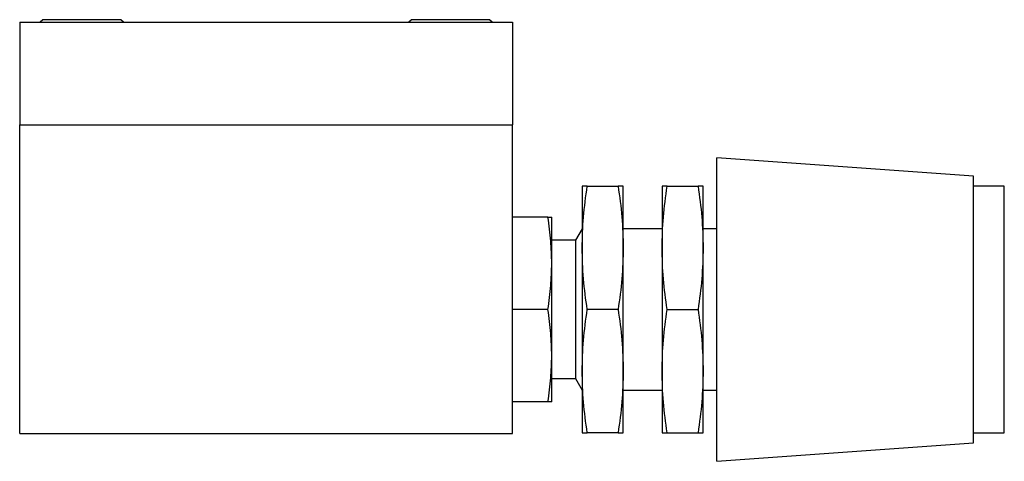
# Model space of a CAD drawing. Header units: millimetres. Extents: x 114 to 599, y 215 to 452.
# Tile 4 of 6: x 336 to 412, y 215 to 249. Entities that reach past the tile are written whole.
import ezdxf

# ---------------------------------------------------------------- set-up
doc = ezdxf.new("R2010")
doc.units = ezdxf.units.MM

msp = doc.modelspace()

# ---------------------------------------------------------------- linework, layer by layer
at = {"color": 7, "linetype": 'Continuous', "lineweight": 25}
for p, q in [((336.126, 248.57), (336.126, 240.645)), ((336.126, 248.57), (374.226, 248.57)), ((337.921, 248.773), (337.718, 248.57)), ((343.946, 248.773), (337.921, 248.773)), ((344.149, 248.57), (343.946, 248.773)), ((366.406, 248.773), (366.203, 248.57)), ((372.314, 248.773), (366.406, 248.773)), ((372.431, 248.773), (372.314, 248.773)), ((372.634, 248.57), (372.431, 248.773)), ((374.226, 248.57), (374.226, 240.645)), ((336.126, 240.645), (374.226, 240.645)), ((336.126, 216.775), (336.126, 240.645)), ((374.226, 216.775), (374.226, 240.645)), ((409.845, 236.689), (390.001, 238.106)), ((390.001, 214.634), (390.001, 238.106)), ((409.845, 234.804), (409.845, 236.689)), ((379.597, 235.895), (379.597, 231.132)), ((379.992, 235.895), (382.377, 235.895)), ((382.772, 231.132), (382.772, 235.895)), ((385.772, 235.895), (385.772, 231.132)), ((386.167, 235.895), (388.552, 235.895)), ((388.947, 231.132), (388.947, 235.895)), ((412.226, 235.895), (409.845, 235.895)), ((412.226, 216.845), (412.226, 235.895)), ((409.845, 216.051), (409.845, 234.804)), ((376.952, 233.514), (374.226, 233.514)), ((377.248, 229.942), (377.248, 233.514)), ((379.597, 232.617), (379.077, 231.717)), ((385.772, 232.617), (382.772, 232.617)), ((390.001, 232.617), (388.947, 232.617)), ((379.077, 231.717), (377.248, 231.717)), ((379.077, 231.717), (379.077, 221.023)), ((379.597, 231.132), (379.597, 221.607)), ((382.772, 221.607), (382.772, 231.132)), ((385.772, 231.132), (385.772, 221.607)), ((388.947, 221.607), (388.947, 231.132)), ((377.248, 222.798), (377.248, 229.942)), ((376.952, 226.37), (374.226, 226.37)), ((382.377, 226.37), (379.992, 226.37)), ((386.167, 226.37), (388.552, 226.37)), ((377.248, 219.226), (377.248, 222.798)), ((379.597, 221.607), (379.597, 216.845)), ((382.772, 216.845), (382.772, 221.607)), ((385.772, 221.607), (385.772, 216.845)), ((388.947, 216.845), (388.947, 221.607)), ((377.248, 221.023), (379.077, 221.023)), ((379.077, 221.023), (379.597, 220.123)), ((382.772, 220.123), (385.772, 220.123)), ((388.947, 220.123), (390.001, 220.123)), ((376.952, 219.226), (374.226, 219.226)), ((336.126, 216.775), (374.226, 216.775)), ((382.377, 216.845), (379.992, 216.845)), ((386.167, 216.845), (388.552, 216.845)), ((409.845, 216.845), (412.226, 216.845)), ((390.001, 214.634), (409.845, 216.051))]:
    msp.add_line(p, q, dxfattribs=at)
for points, knots in [([(379.597, 231.132), (379.616, 231.927), (379.655, 233.52), (379.88, 235.102), (379.992, 235.895)], [0, 0, 0, 0, 0.498791, 1, 1, 1, 1]), ([(379.992, 235.895), (379.88, 235.895), (379.656, 235.895), (379.617, 235.895), (379.597, 235.895)], [0, 0, 0, 0, 0.4989632, 1, 1, 1, 1]), ([(382.377, 235.895), (382.489, 235.106), (382.714, 233.524), (382.753, 231.931), (382.772, 231.132)], [0, 0, 0, 0, 0.498963, 1, 1, 1, 1]), ([(382.772, 235.895), (382.753, 235.895), (382.714, 235.895), (382.49, 235.895), (382.377, 235.895)], [0, 0, 0, 0, 0.498791, 1, 1, 1, 1]), ([(385.772, 231.132), (385.791, 231.927), (385.83, 233.52), (386.055, 235.102), (386.167, 235.895)], [0, 0, 0, 0, 0.498791, 1, 1, 1, 1]), ([(386.167, 235.895), (386.055, 235.895), (385.831, 235.895), (385.792, 235.895), (385.772, 235.895)], [0, 0, 0, 0, 0.498963, 1, 1, 1, 1]), ([(388.552, 235.895), (388.664, 235.106), (388.889, 233.524), (388.928, 231.931), (388.947, 231.132)], [0, 0, 0, 0, 0.498963, 1, 1, 1, 1]), ([(388.947, 235.895), (388.928, 235.895), (388.889, 235.895), (388.665, 235.895), (388.552, 235.895)], [0, 0, 0, 0, 0.498791, 1, 1, 1, 1]), ([(377.248, 229.942), (377.234, 230.516), (377.205, 231.711), (377.039, 232.898), (376.952, 233.514)], [0, 0, 0, 0, 0.480882, 1, 1, 1, 1]), ([(376.952, 233.514), (377.039, 233.514), (377.205, 233.514), (377.234, 233.514), (377.248, 233.514)], [0, 0, 0, 0, 0.519118, 1, 1, 1, 1]), ([(379.992, 226.37), (379.88, 227.159), (379.656, 228.741), (379.617, 230.334), (379.597, 231.132)], [0, 0, 0, 0, 0.498963, 1, 1, 1, 1]), ([(382.772, 231.132), (382.753, 230.338), (382.714, 228.745), (382.49, 227.163), (382.377, 226.37)], [0, 0, 0, 0, 0.498791, 1, 1, 1, 1]), ([(386.167, 226.37), (386.055, 227.159), (385.831, 228.741), (385.792, 230.334), (385.772, 231.132)], [0, 0, 0, 0, 0.498963, 1, 1, 1, 1]), ([(388.947, 231.132), (388.928, 230.338), (388.889, 228.745), (388.665, 227.163), (388.552, 226.37)], [0, 0, 0, 0, 0.498791, 1, 1, 1, 1]), ([(376.952, 226.37), (377.039, 226.986), (377.205, 228.172), (377.234, 229.367), (377.248, 229.942)], [0, 0, 0, 0, 0.519118, 1, 1, 1, 1]), ([(377.248, 222.798), (377.234, 223.373), (377.205, 224.568), (377.039, 225.754), (376.952, 226.37)], [0, 0, 0, 0, 0.480882, 1, 1, 1, 1]), ([(379.597, 221.607), (379.616, 222.402), (379.655, 223.995), (379.88, 225.577), (379.992, 226.37)], [0, 0, 0, 0, 0.498791, 1, 1, 1, 1]), ([(382.377, 226.37), (382.489, 225.581), (382.714, 223.999), (382.753, 222.406), (382.772, 221.607)], [0, 0, 0, 0, 0.498963, 1, 1, 1, 1]), ([(385.772, 221.607), (385.791, 222.402), (385.83, 223.995), (386.055, 225.577), (386.167, 226.37)], [0, 0, 0, 0, 0.498791, 1, 1, 1, 1]), ([(388.552, 226.37), (388.664, 225.581), (388.889, 223.999), (388.928, 222.406), (388.947, 221.607)], [0, 0, 0, 0, 0.498963, 1, 1, 1, 1]), ([(376.952, 219.226), (377.039, 219.842), (377.205, 221.029), (377.234, 222.224), (377.248, 222.798)], [0, 0, 0, 0, 0.519118, 1, 1, 1, 1]), ([(379.992, 216.845), (379.88, 217.634), (379.656, 219.216), (379.617, 220.809), (379.597, 221.607)], [0, 0, 0, 0, 0.498963, 1, 1, 1, 1]), ([(382.772, 221.607), (382.753, 220.813), (382.714, 219.22), (382.49, 217.638), (382.377, 216.845)], [0, 0, 0, 0, 0.498791, 1, 1, 1, 1]), ([(386.167, 216.845), (386.055, 217.634), (385.831, 219.216), (385.792, 220.809), (385.772, 221.607)], [0, 0, 0, 0, 0.4989632, 1, 1, 1, 1]), ([(388.947, 221.607), (388.928, 220.813), (388.889, 219.22), (388.665, 217.638), (388.552, 216.845)], [0, 0, 0, 0, 0.4987908, 1, 1, 1, 1]), ([(377.248, 219.226), (377.234, 219.226), (377.205, 219.226), (377.039, 219.226), (376.952, 219.226)], [0, 0, 0, 0, 0.480882, 1, 1, 1, 1]), ([(379.597, 216.845), (379.616, 216.845), (379.655, 216.845), (379.88, 216.845), (379.992, 216.845)], [0, 0, 0, 0, 0.4987908, 1, 1, 1, 1]), ([(382.377, 216.845), (382.489, 216.845), (382.714, 216.845), (382.753, 216.845), (382.772, 216.845)], [0, 0, 0, 0, 0.4989632, 1, 1, 1, 1]), ([(385.772, 216.845), (385.791, 216.845), (385.83, 216.845), (386.055, 216.845), (386.167, 216.845)], [0, 0, 0, 0, 0.498791, 1, 1, 1, 1]), ([(388.552, 216.845), (388.664, 216.845), (388.889, 216.845), (388.928, 216.845), (388.947, 216.845)], [0, 0, 0, 0, 0.498963, 1, 1, 1, 1])]:
    msp.add_open_spline(points, degree=3, knots=knots, dxfattribs=at)

doc.saveas('drawing.dxf')
